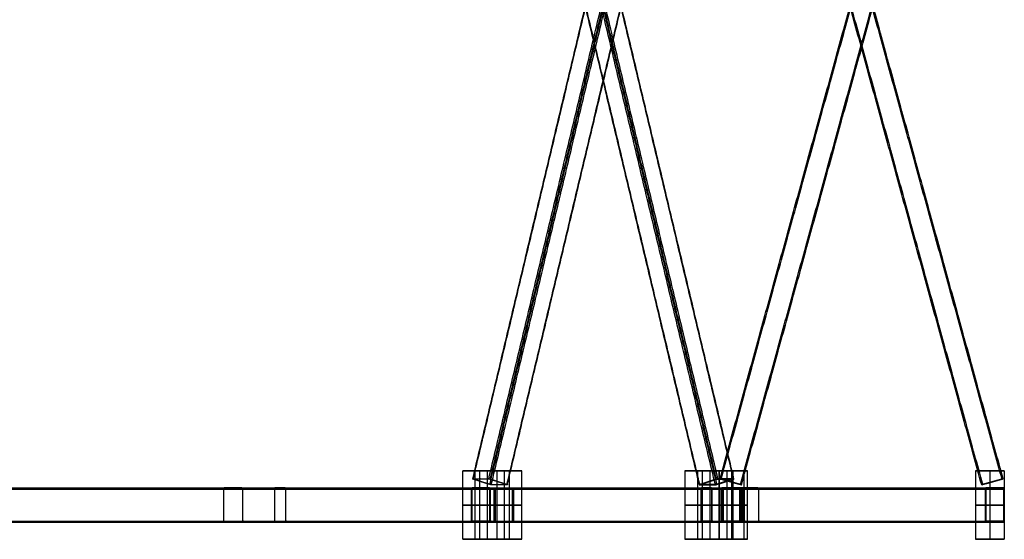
# Model space of a CAD drawing. Header units: metres. Extents: x -0.48 to 6.79, y -0.06 to 3.56.
# Tile 10 of 13: x 5.06 to 6.79, y -0.06 to 0.85. Entities that reach past the tile are written whole.
import ezdxf

# ---------------------------------------------------------------- set-up
doc = ezdxf.new("R2010")
doc.units = ezdxf.units.M
doc.layers.add('0 - Default', color=18, linetype='Continuous', true_color=0x000000)

msp = doc.modelspace()

# ---------------------------------------------------------------- linework, layer by layer
at = {"layer": '0 - Default'}
for p, q in [((5.8582, 0.06, 1.6869), (5.9182, 0.06, 1.583)), ((5.8665, 0.06, 1.6224), (5.9098, 0.06, 1.6474)), ((6.2479, 0.06, 1.9119), (6.3079, 0.06, 1.808)), ((6.2995, 0.06, 1.8724), (6.2562, 0.06, 1.8474)), ((6.2859, 0.06, 0.0572), (6.3359, 0.06, 0.0572)), ((6.3109, 0.06, 0.1172), (6.3109, 0.06, -0.0028)), ((6.7859, 0.06, 0.0572), (6.7359, 0.06, 0.0572)), ((6.7609, 0.06, 0.1172), (6.7609, 0.06, -0.0028)), ((5.8697, 0.0455, 1.6242), (5.868, 0.046, 1.6233)), ((5.8693, 0.0408, 1.6587), (5.8703, 0.0408, 1.6569)), ((5.8983, 0.0408, 1.6084), (5.8993, 0.0408, 1.6067)), ((5.9005, 0.0356, 1.6421), (5.8989, 0.0362, 1.6411)), ((6.2655, 0.0356, 1.8528), (6.2672, 0.0362, 1.8537)), ((6.2678, 0.0408, 1.8864), (6.2668, 0.0408, 1.8882)), ((6.2876, 0.046, 0.0572), (6.2895, 0.0455, 0.0572)), ((6.2968, 0.0408, 1.8362), (6.2958, 0.0408, 1.8379)), ((6.2964, 0.0455, 1.8706), (6.2981, 0.046, 1.8716)), ((6.3064, 0.0408, 0.0872), (6.3064, 0.0408, 0.0852)), ((6.3064, 0.0408, 0.0292), (6.3064, 0.0408, 0.0272)), ((6.3233, 0.0362, 0.0572), (6.3252, 0.0356, 0.0572)), ((6.7466, 0.0356, 0.0572), (6.7486, 0.0362, 0.0572)), ((6.7654, 0.0408, 0.0872), (6.7654, 0.0408, 0.0852)), ((6.7654, 0.0408, 0.0292), (6.7654, 0.0408, 0.0272)), ((6.7823, 0.0455, 0.0572), (6.7842, 0.046, 0.0572)), ((5.8681, 0.03, 1.6698), (5.8681, 0.028, 1.6698)), ((5.9083, 0.028, 1.6001), (5.9083, 0.03, 1.6001)), ((6.264, 0.028, 1.9009), (6.264, 0.03, 1.9009)), ((6.3064, 0.028, 1.8274), (6.3064, 0.03, 1.8274)), ((6.311, 0.03, 0.0974), (6.311, 0.028, 0.0974)), ((6.7694, 0.03, 0.0997), (6.7694, 0.028, 0.0997)), ((5.8512, 0, 1.66), (5.853, 0, 1.661)), ((5.8832, 0, 1.6786), (5.885, 0, 1.6796)), ((5.8914, 0, 1.5904), (5.8931, 0, 1.5914)), ((6.2542, 0, 1.8841), (6.2552, 0, 1.8858)), ((6.2728, 0, 1.9161), (6.2738, 0, 1.9178)), ((6.2869, 0, 1.8273), (6.2889, 0, 1.8273)), ((6.2915, 0, 0.0973), (6.2935, 0, 0.0974)), ((6.3285, 0, 0.0974), (6.3305, 0, 0.0975)), ((6.7525, 0, 0.0899), (6.7542, 0, 0.0909)), ((6.7846, 0, 0.1084), (6.7863, 0, 0.1094)), ((5.9235, 0, 1.6088), (5.9252, 0, 1.6098)), ((6.3239, 0, 1.8274), (6.3259, 0, 1.8274)), ((5.8681, -0.028, 1.6698), (5.8681, -0.03, 1.6698)), ((5.9083, -0.03, 1.6001), (5.9083, -0.028, 1.6001)), ((6.264, -0.03, 1.9009), (6.264, -0.028, 1.9009)), ((6.3064, -0.03, 1.8274), (6.3064, -0.028, 1.8274)), ((6.311, -0.028, 0.0974), (6.311, -0.03, 0.0974)), ((6.7694, -0.028, 0.0997), (6.7694, -0.03, 0.0997)), ((5.8582, -0.06, 1.6869), (5.9182, -0.06, 1.583)), ((5.8665, -0.06, 1.6224), (5.9098, -0.06, 1.6474)), ((6.2479, -0.06, 1.9119), (6.3079, -0.06, 1.808)), ((6.2995, -0.06, 1.8724), (6.2562, -0.06, 1.8474)), ((6.2859, -0.06, 0.0572), (6.3359, -0.06, 0.0572)), ((6.3109, -0.06, 0.1172), (6.3109, -0.06, -0.0028)), ((6.7859, -0.06, 0.0572), (6.7359, -0.06, 0.0572)), ((6.7609, -0.06, 0.1172), (6.7609, -0.06, -0.0028))]:
    msp.add_line(p, q, dxfattribs=at)
for points in [[(5.854, 0.046, 1.6475), (6.0527, 0.88, 1.7623), (6.2515, 1.714, 1.877)], [(5.8547, 0.0455, 1.6502), (6.0534, 0.8794, 1.765), (6.2522, 1.7134, 1.8797)], [(5.882, 0.046, 1.599), (6.0807, 0.88, 1.7138), (6.2795, 1.714, 1.8285)], [(6.2814, 0.0455, 1.8966), (6.0826, 0.8794, 1.7818), (5.8839, 1.7134, 1.6671)], [(5.8847, 0.0455, 1.5983), (6.0834, 0.8794, 1.713), (6.2822, 1.7134, 1.8278)], [(6.2841, 0.046, 1.8958), (6.0853, 0.88, 1.7811), (5.8865, 1.714, 1.6663)], [(6.3114, 0.0455, 1.8446), (6.1126, 0.8794, 1.7299), (5.9139, 1.7134, 1.6151)], [(6.3121, 0.046, 1.8473), (6.1133, 0.88, 1.7326), (5.9145, 1.714, 1.6178)], [(6.2876, 0.046, 0.0852), (6.5171, 0.88, 0.0852), (6.7466, 1.714, 0.0852)], [(6.2876, 0.046, 0.0292), (6.5171, 0.88, 0.0292), (6.7466, 1.714, 0.0292)], [(6.2895, 0.0455, 0.0872), (6.519, 0.8794, 0.0872), (6.7486, 1.7134, 0.0872)], [(6.2895, 0.0455, 0.0272), (6.519, 0.8794, 0.0272), (6.7486, 1.7134, 0.0272)], [(6.7823, 0.0455, 0.0872), (6.5528, 0.8794, 0.0872), (6.3233, 1.7134, 0.0872)], [(6.7823, 0.0455, 0.0272), (6.5528, 0.8794, 0.0272), (6.3233, 1.7134, 0.0272)], [(6.7842, 0.046, 0.0292), (6.5547, 0.88, 0.0292), (6.3252, 1.714, 0.0292)], [(6.7842, 0.046, 0.0852), (6.5547, 0.88, 0.0852), (6.3252, 1.714, 0.0852)], [(6.2515, 0.0356, 1.877), (6.0527, 0.8696, 1.7623), (5.854, 1.7036, 1.6475)], [(6.2522, 0.0362, 1.8797), (6.0534, 0.8702, 1.765), (5.8547, 1.7042, 1.6502)], [(6.2795, 0.0356, 1.8285), (6.0807, 0.8696, 1.7138), (5.882, 1.7036, 1.599)], [(5.8839, 0.0362, 1.6671), (6.0826, 0.8702, 1.7818), (6.2814, 1.7042, 1.8966)], [(6.2822, 0.0362, 1.8278), (6.0834, 0.8702, 1.713), (5.8847, 1.7042, 1.5983)], [(5.8865, 0.0356, 1.6663), (6.0853, 0.8696, 1.7811), (6.2841, 1.7036, 1.8958)], [(5.9139, 0.0362, 1.6151), (6.1126, 0.8702, 1.7299), (6.3114, 1.7042, 1.8446)], [(5.9145, 0.0356, 1.6178), (6.1133, 0.8696, 1.7326), (6.3121, 1.7036, 1.8473)], [(6.7466, 0.0356, 0.0852), (6.5171, 0.8696, 0.0852), (6.2876, 1.7036, 0.0852)], [(6.7466, 0.0356, 0.0292), (6.5171, 0.8696, 0.0292), (6.2876, 1.7036, 0.0292)], [(6.7486, 0.0362, 0.0872), (6.519, 0.8702, 0.0872), (6.2895, 1.7042, 0.0872)], [(6.7486, 0.0362, 0.0272), (6.519, 0.8702, 0.0272), (6.2895, 1.7042, 0.0272)], [(6.3233, 0.0362, 0.0872), (6.5528, 0.8702, 0.0872), (6.7823, 1.7042, 0.0872)], [(6.3233, 0.0362, 0.0272), (6.5528, 0.8702, 0.0272), (6.7823, 1.7042, 0.0272)], [(6.3252, 0.0356, 0.0292), (6.5547, 0.8696, 0.0292), (6.7842, 1.7036, 0.0292)], [(6.3252, 0.0356, 0.0852), (6.5547, 0.8696, 0.0852), (6.7842, 1.7036, 0.0852)], [(5.8365, 0.06, 1.6744), (5.8582, 0.06, 1.6869), (5.8798, 0.06, 1.6994)], [(5.8365, -0.06, 1.6744), (5.8365, 0, 1.6744), (5.8365, 0.06, 1.6744)], [(5.8965, 0.06, 1.5705), (5.8665, 0.06, 1.6224), (5.8365, 0.06, 1.6744)], [(5.8582, -0.06, 1.6869), (5.8582, 0, 1.6869), (5.8582, 0.06, 1.6869)], [(5.8665, -0.06, 1.6224), (5.8665, 0, 1.6224), (5.8665, 0.06, 1.6224)], [(5.8798, -0.06, 1.6994), (5.8798, 0, 1.6994), (5.8798, 0.06, 1.6994)], [(5.8798, 0.06, 1.6994), (5.9098, 0.06, 1.6474), (5.9398, 0.06, 1.5955)], [(5.8965, -0.06, 1.5705), (5.8965, 0, 1.5705), (5.8965, 0.06, 1.5705)], [(5.9398, 0.06, 1.5955), (5.9182, 0.06, 1.583), (5.8965, 0.06, 1.5705)], [(5.9098, -0.06, 1.6474), (5.9098, 0, 1.6474), (5.9098, 0.06, 1.6474)], [(5.9182, -0.06, 1.583), (5.9182, 0, 1.583), (5.9182, 0.06, 1.583)], [(5.9398, -0.06, 1.5955), (5.9398, 0, 1.5955), (5.9398, 0.06, 1.5955)], [(6.2695, 0.06, 1.9244), (6.2479, 0.06, 1.9119), (6.2262, 0.06, 1.8994)], [(6.2262, 0.06, 1.8994), (6.2262, 0, 1.8994), (6.2262, -0.06, 1.8994)], [(6.2262, 0.06, 1.8994), (6.2562, 0.06, 1.8474), (6.2862, 0.06, 1.7955)], [(6.2479, 0.06, 1.9119), (6.2479, 0, 1.9119), (6.2479, -0.06, 1.9119)], [(6.2562, 0.06, 1.8474), (6.2562, 0, 1.8474), (6.2562, -0.06, 1.8474)], [(6.2695, 0.06, 1.9244), (6.2695, 0, 1.9244), (6.2695, -0.06, 1.9244)], [(6.3295, 0.06, 1.8205), (6.2995, 0.06, 1.8724), (6.2695, 0.06, 1.9244)], [(6.2859, 0.06, 0.1172), (6.3109, 0.06, 0.1172), (6.3359, 0.06, 0.1172)], [(6.2859, -0.06, 0.1172), (6.2859, 0, 0.1172), (6.2859, 0.06, 0.1172)], [(6.2859, -0.06, -0.0028), (6.2859, 0, -0.0028), (6.2859, 0.06, -0.0028)], [(6.3359, 0.06, -0.0028), (6.3109, 0.06, -0.0028), (6.2859, 0.06, -0.0028)], [(6.2859, 0.06, -0.0028), (6.2859, 0.06, 0.0572), (6.2859, 0.06, 0.1172)], [(6.2859, -0.06, 0.0572), (6.2859, 0, 0.0572), (6.2859, 0.06, 0.0572)], [(6.2862, 0.06, 1.7955), (6.2862, 0, 1.7955), (6.2862, -0.06, 1.7955)], [(6.2862, 0.06, 1.7955), (6.3079, 0.06, 1.808), (6.3295, 0.06, 1.8205)], [(6.2995, 0.06, 1.8724), (6.2995, 0, 1.8724), (6.2995, -0.06, 1.8724)], [(6.3079, 0.06, 1.808), (6.3079, 0, 1.808), (6.3079, -0.06, 1.808)], [(6.3109, -0.06, 0.1172), (6.3109, 0, 0.1172), (6.3109, 0.06, 0.1172)], [(6.3109, -0.06, -0.0028), (6.3109, 0, -0.0028), (6.3109, 0.06, -0.0028)], [(6.3295, 0.06, 1.8205), (6.3295, 0, 1.8205), (6.3295, -0.06, 1.8205)], [(6.3359, -0.06, 0.1172), (6.3359, 0, 0.1172), (6.3359, 0.06, 0.1172)], [(6.3359, -0.06, -0.0028), (6.3359, 0, -0.0028), (6.3359, 0.06, -0.0028)], [(6.3359, 0.06, 0.1172), (6.3359, 0.06, 0.0572), (6.3359, 0.06, -0.0028)], [(6.3359, -0.06, 0.0572), (6.3359, 0, 0.0572), (6.3359, 0.06, 0.0572)], [(6.7859, 0.06, 0.1172), (6.7609, 0.06, 0.1172), (6.7359, 0.06, 0.1172)], [(6.7359, 0.06, 0.1172), (6.7359, 0, 0.1172), (6.7359, -0.06, 0.1172)], [(6.7359, 0.06, 0.1172), (6.7359, 0.06, 0.0572), (6.7359, 0.06, -0.0028)], [(6.7359, 0.06, -0.0028), (6.7359, 0, -0.0028), (6.7359, -0.06, -0.0028)], [(6.7359, 0.06, -0.0028), (6.7609, 0.06, -0.0028), (6.7859, 0.06, -0.0028)], [(6.7359, 0.06, 0.0572), (6.7359, 0, 0.0572), (6.7359, -0.06, 0.0572)], [(6.7609, 0.06, 0.1172), (6.7609, 0, 0.1172), (6.7609, -0.06, 0.1172)], [(6.7609, 0.06, -0.0028), (6.7609, 0, -0.0028), (6.7609, -0.06, -0.0028)], [(6.7859, 0.06, 0.1172), (6.7859, 0, 0.1172), (6.7859, -0.06, 0.1172)], [(6.7859, 0.06, -0.0028), (6.7859, 0, -0.0028), (6.7859, -0.06, -0.0028)], [(6.7859, 0.06, -0.0028), (6.7859, 0.06, 0.0572), (6.7859, 0.06, 0.1172)], [(6.7859, 0.06, 0.0572), (6.7859, 0, 0.0572), (6.7859, -0.06, 0.0572)], [(5.8837, 0.0455, 1.6), (5.8697, 0.0455, 1.6242), (5.8557, 0.0455, 1.6485)], [(5.8557, 0.0455, 1.6485), (5.8703, 0.0408, 1.6569), (5.8849, 0.0362, 1.6654)], [(5.9129, 0.0362, 1.6169), (5.8983, 0.0408, 1.6084), (5.8837, 0.0455, 1.6)], [(5.8849, 0.0362, 1.6654), (5.8989, 0.0362, 1.6411), (5.9129, 0.0362, 1.6169)], [(6.2532, 0.0362, 1.878), (6.2678, 0.0408, 1.8864), (6.2824, 0.0455, 1.8949)], [(6.2812, 0.0362, 1.8295), (6.2672, 0.0362, 1.8537), (6.2532, 0.0362, 1.878)], [(6.3104, 0.0455, 1.8464), (6.2958, 0.0408, 1.8379), (6.2812, 0.0362, 1.8295)], [(6.2824, 0.0455, 1.8949), (6.2964, 0.0455, 1.8706), (6.3104, 0.0455, 1.8464)], [(6.3233, 0.0362, 0.0292), (6.3064, 0.0408, 0.0292), (6.2895, 0.0455, 0.0292)], [(6.2895, 0.0455, 0.0852), (6.3064, 0.0408, 0.0852), (6.3233, 0.0362, 0.0852)], [(6.2895, 0.0455, 0.0292), (6.2895, 0.0455, 0.0572), (6.2895, 0.0455, 0.0852)], [(6.3233, 0.0362, 0.0852), (6.3233, 0.0362, 0.0572), (6.3233, 0.0362, 0.0292)], [(6.7823, 0.0455, 0.0292), (6.7654, 0.0408, 0.0292), (6.7486, 0.0362, 0.0292)], [(6.7486, 0.0362, 0.0852), (6.7654, 0.0408, 0.0852), (6.7823, 0.0455, 0.0852)], [(6.7486, 0.0362, 0.0292), (6.7486, 0.0362, 0.0572), (6.7486, 0.0362, 0.0852)], [(6.7823, 0.0455, 0.0852), (6.7823, 0.0455, 0.0572), (6.7823, 0.0455, 0.0292)], [(4.7582, 0.028, 2.753), (5.5062, 0.028, 2.3185), (6.2542, 0.028, 1.8841)], [(4.7592, 0.03, 2.7547), (5.5072, 0.03, 2.3203), (6.2552, 0.03, 1.8858)], [(4.7768, 0.03, 2.785), (5.5248, 0.03, 2.3505), (6.2728, 0.03, 1.9161)], [(4.7778, 0.028, 2.7867), (5.5258, 0.028, 2.3523), (6.2738, 0.028, 1.9178)], [(4.9823, 0.028, 3.1559), (5.4168, 0.028, 2.408), (5.8512, 0.028, 1.66)], [(4.9841, 0.03, 3.1569), (5.4185, 0.03, 2.409), (5.853, 0.03, 1.661)], [(5.0143, 0.03, 3.1745), (5.4488, 0.03, 2.4265), (5.8832, 0.03, 1.6786)], [(5.0161, 0.028, 3.1755), (5.4505, 0.028, 2.4275), (5.885, 0.028, 1.6796)], [(5.853, -0.028, 1.661), (5.853, 0, 1.661), (5.853, 0.028, 1.661)], [(5.853, 0.028, 1.661), (5.8681, 0.028, 1.6698), (5.8832, 0.028, 1.6786)], [(5.8832, 0.028, 1.6786), (5.8832, 0, 1.6786), (5.8832, -0.028, 1.6786)], [(5.8914, 0.028, 1.5904), (6.3219, 0.028, 0.8402), (6.7525, 0.028, 0.0899)], [(5.8931, 0.03, 1.5914), (6.3237, 0.03, 0.8412), (6.7542, 0.03, 0.0909)], [(5.9235, 0.028, 1.6088), (5.9083, 0.028, 1.6001), (5.8931, 0.028, 1.5914)], [(5.8931, 0.028, 1.5914), (5.8931, 0, 1.5914), (5.8931, -0.028, 1.5914)], [(5.9235, 0.03, 1.6088), (6.354, 0.03, 0.8586), (6.7846, 0.03, 0.1084)], [(5.9235, -0.028, 1.6088), (5.9235, 0, 1.6088), (5.9235, 0.028, 1.6088)], [(5.9252, 0.028, 1.6098), (6.3558, 0.028, 0.8596), (6.7863, 0.028, 0.1094)], [(6.2552, -0.028, 1.8858), (6.2552, 0, 1.8858), (6.2552, 0.028, 1.8858)], [(6.2552, 0.028, 1.8858), (6.264, 0.028, 1.9009), (6.2728, 0.028, 1.9161)], [(6.2728, 0.028, 1.9161), (6.2728, 0, 1.9161), (6.2728, -0.028, 1.9161)], [(6.2869, 0.028, 1.8273), (6.2892, 0.028, 0.9623), (6.2915, 0.028, 0.0973)], [(6.2889, 0.03, 1.8273), (6.2912, 0.03, 0.9624), (6.2935, 0.03, 0.0974)], [(6.3239, 0.028, 1.8274), (6.3064, 0.028, 1.8274), (6.2889, 0.028, 1.8273)], [(6.2889, 0.028, 1.8273), (6.2889, 0, 1.8273), (6.2889, -0.028, 1.8273)], [(6.2935, -0.028, 0.0974), (6.2935, 0, 0.0974), (6.2935, 0.028, 0.0974)], [(6.2935, 0.028, 0.0974), (6.311, 0.028, 0.0974), (6.3285, 0.028, 0.0974)], [(6.3239, 0.03, 1.8274), (6.3262, 0.03, 0.9624), (6.3285, 0.03, 0.0974)], [(6.3239, -0.028, 1.8274), (6.3239, 0, 1.8274), (6.3239, 0.028, 1.8274)], [(6.3259, 0.028, 1.8274), (6.3282, 0.028, 0.9624), (6.3305, 0.028, 0.0975)], [(6.3285, 0.028, 0.0974), (6.3285, 0, 0.0974), (6.3285, -0.028, 0.0974)], [(6.7542, -0.028, 0.0909), (6.7542, 0, 0.0909), (6.7542, 0.028, 0.0909)], [(6.7542, 0.028, 0.0909), (6.7694, 0.028, 0.0997), (6.7846, 0.028, 0.1084)], [(6.7846, 0.028, 0.1084), (6.7846, 0, 0.1084), (6.7846, -0.028, 0.1084)], [(6.2695, 0, 1.9244), (6.2479, 0, 1.9119), (6.2262, 0, 1.8994)], [(6.2262, 0, 1.8994), (6.2562, 0, 1.8474), (6.2862, 0, 1.7955)], [(6.3295, 0, 1.8205), (6.2995, 0, 1.8724), (6.2695, 0, 1.9244)], [(6.2862, 0, 1.7955), (6.3079, 0, 1.808), (6.3295, 0, 1.8205)], [(6.7859, 0, 0.1172), (6.7609, 0, 0.1172), (6.7359, 0, 0.1172)], [(6.7359, 0, 0.1172), (6.7359, 0, 0.0572), (6.7359, 0, -0.0028)], [(6.7359, 0, -0.0028), (6.7609, 0, -0.0028), (6.7859, 0, -0.0028)], [(6.7859, 0, -0.0028), (6.7859, 0, 0.0572), (6.7859, 0, 0.1172)], [(5.8365, 0, 1.6744), (5.8582, 0, 1.6869), (5.8798, 0, 1.6994)], [(5.8965, 0, 1.5705), (5.8665, 0, 1.6224), (5.8365, 0, 1.6744)], [(5.8798, 0, 1.6994), (5.9098, 0, 1.6474), (5.9398, 0, 1.5955)], [(5.9398, 0, 1.5955), (5.9182, 0, 1.583), (5.8965, 0, 1.5705)], [(6.2859, 0, 0.1172), (6.3109, 0, 0.1172), (6.3359, 0, 0.1172)], [(6.3359, 0, -0.0028), (6.3109, 0, -0.0028), (6.2859, 0, -0.0028)], [(6.2859, 0, -0.0028), (6.2859, 0, 0.0572), (6.2859, 0, 0.1172)], [(6.3359, 0, 0.1172), (6.3359, 0, 0.0572), (6.3359, 0, -0.0028)], [(4.7582, -0.028, 2.753), (5.5062, -0.028, 2.3185), (6.2542, -0.028, 1.8841)], [(4.7592, -0.03, 2.7547), (5.5072, -0.03, 2.3203), (6.2552, -0.03, 1.8858)], [(4.7768, -0.03, 2.785), (5.5248, -0.03, 2.3505), (6.2728, -0.03, 1.9161)], [(4.7778, -0.028, 2.7867), (5.5258, -0.028, 2.3523), (6.2738, -0.028, 1.9178)], [(4.9823, -0.028, 3.1559), (5.4168, -0.028, 2.408), (5.8512, -0.028, 1.66)], [(4.9841, -0.03, 3.1569), (5.4185, -0.03, 2.409), (5.853, -0.03, 1.661)], [(5.0143, -0.03, 3.1745), (5.4488, -0.03, 2.4265), (5.8832, -0.03, 1.6786)], [(5.0161, -0.028, 3.1755), (5.4505, -0.028, 2.4275), (5.885, -0.028, 1.6796)], [(5.8832, -0.028, 1.6786), (5.8681, -0.028, 1.6698), (5.853, -0.028, 1.661)], [(5.8914, -0.028, 1.5904), (6.3219, -0.028, 0.8402), (6.7525, -0.028, 0.0899)], [(5.8931, -0.028, 1.5914), (5.9083, -0.028, 1.6001), (5.9235, -0.028, 1.6088)], [(5.8931, -0.03, 1.5914), (6.3237, -0.03, 0.8412), (6.7542, -0.03, 0.0909)], [(5.9235, -0.03, 1.6088), (6.354, -0.03, 0.8586), (6.7846, -0.03, 0.1084)], [(5.9252, -0.028, 1.6098), (6.3558, -0.028, 0.8596), (6.7863, -0.028, 0.1094)], [(6.2728, -0.028, 1.9161), (6.264, -0.028, 1.9009), (6.2552, -0.028, 1.8858)], [(6.2869, -0.028, 1.8273), (6.2892, -0.028, 0.9623), (6.2915, -0.028, 0.0973)], [(6.2889, -0.028, 1.8273), (6.3064, -0.028, 1.8274), (6.3239, -0.028, 1.8274)], [(6.2889, -0.03, 1.8273), (6.2912, -0.03, 0.9624), (6.2935, -0.03, 0.0974)], [(6.3285, -0.028, 0.0974), (6.311, -0.028, 0.0974), (6.2935, -0.028, 0.0974)], [(6.3239, -0.03, 1.8274), (6.3262, -0.03, 0.9624), (6.3285, -0.03, 0.0974)], [(6.3259, -0.028, 1.8274), (6.3282, -0.028, 0.9624), (6.3305, -0.028, 0.0975)], [(6.7846, -0.028, 0.1084), (6.7694, -0.028, 0.0997), (6.7542, -0.028, 0.0909)], [(5.8365, -0.06, 1.6744), (5.8582, -0.06, 1.6869), (5.8798, -0.06, 1.6994)], [(5.8965, -0.06, 1.5705), (5.8665, -0.06, 1.6224), (5.8365, -0.06, 1.6744)], [(5.8798, -0.06, 1.6994), (5.9098, -0.06, 1.6474), (5.9398, -0.06, 1.5955)], [(5.9398, -0.06, 1.5955), (5.9182, -0.06, 1.583), (5.8965, -0.06, 1.5705)], [(6.2695, -0.06, 1.9244), (6.2479, -0.06, 1.9119), (6.2262, -0.06, 1.8994)], [(6.2262, -0.06, 1.8994), (6.2562, -0.06, 1.8474), (6.2862, -0.06, 1.7955)], [(6.3295, -0.06, 1.8205), (6.2995, -0.06, 1.8724), (6.2695, -0.06, 1.9244)], [(6.2859, -0.06, 0.1172), (6.3109, -0.06, 0.1172), (6.3359, -0.06, 0.1172)], [(6.3359, -0.06, -0.0028), (6.3109, -0.06, -0.0028), (6.2859, -0.06, -0.0028)], [(6.2859, -0.06, -0.0028), (6.2859, -0.06, 0.0572), (6.2859, -0.06, 0.1172)], [(6.2862, -0.06, 1.7955), (6.3079, -0.06, 1.808), (6.3295, -0.06, 1.8205)], [(6.3359, -0.06, 0.1172), (6.3359, -0.06, 0.0572), (6.3359, -0.06, -0.0028)], [(6.7859, -0.06, 0.1172), (6.7609, -0.06, 0.1172), (6.7359, -0.06, 0.1172)], [(6.7359, -0.06, 0.1172), (6.7359, -0.06, 0.0572), (6.7359, -0.06, -0.0028)], [(6.7359, -0.06, -0.0028), (6.7609, -0.06, -0.0028), (6.7859, -0.06, -0.0028)], [(6.7859, -0.06, -0.0028), (6.7859, -0.06, 0.0572), (6.7859, -0.06, 0.1172)]]:
    msp.add_open_spline(points, degree=2, dxfattribs=at)
at = {"layer": '0 - Default', "extrusion": (0.229783, 0.964158, 0.132665)}
msp.add_rational_spline([(5.9145, 0.0356, 1.6178), (5.9155, 0.0356, 1.6161), (5.9139, 0.0362, 1.6151), (5.8993, 0.0408, 1.6067), (5.8847, 0.0455, 1.5983), (5.883, 0.046, 1.5973), (5.882, 0.046, 1.599), (5.868, 0.046, 1.6233), (5.854, 0.046, 1.6475), (5.853, 0.046, 1.6493), (5.8547, 0.0455, 1.6502), (5.8693, 0.0408, 1.6587), (5.8839, 0.0362, 1.6671), (5.8855, 0.0356, 1.6681), (5.8865, 0.0356, 1.6663), (5.9005, 0.0356, 1.6421), (5.9145, 0.0356, 1.6178)], [1, 0.707106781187, 1, 1, 1, 0.707106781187, 1, 1, 1, 0.707106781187, 1, 1, 1, 0.707106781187, 1, 1, 1], degree=2, knots=[-0.1945664, -0.1945664, -0.1945664, -0.1914248, -0.1914248, -0.1564248, -0.1564248, -0.1532832, -0.1532832, -0.0972832, -0.0972832, -0.0941416, -0.0941416, -0.0591416, -0.0591416, -0.056, -0.056, 0, 0, 0], dxfattribs=at)
at = {"layer": '0 - Default', "extrusion": (-0.229783, 0.964158, -0.132665)}
msp.add_rational_spline([(6.3121, 0.046, 1.8473), (6.3131, 0.046, 1.8456), (6.3114, 0.0455, 1.8446), (6.2968, 0.0408, 1.8362), (6.2822, 0.0362, 1.8278), (6.2805, 0.0356, 1.8268), (6.2795, 0.0356, 1.8285), (6.2655, 0.0356, 1.8528), (6.2515, 0.0356, 1.877), (6.2505, 0.0356, 1.8788), (6.2522, 0.0362, 1.8797), (6.2668, 0.0408, 1.8882), (6.2814, 0.0455, 1.8966), (6.2831, 0.046, 1.8976), (6.2841, 0.046, 1.8958), (6.2981, 0.046, 1.8716), (6.3121, 0.046, 1.8473)], [1, 0.707106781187, 1, 1, 1, 0.707106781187, 1, 1, 1, 0.707106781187, 1, 1, 1, 0.707106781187, 1, 1, 1], degree=2, knots=[-0.1945664, -0.1945664, -0.1945664, -0.1914248, -0.1914248, -0.1564248, -0.1564248, -0.1532832, -0.1532832, -0.0972832, -0.0972832, -0.0941416, -0.0941416, -0.0591416, -0.0591416, -0.056, -0.056, 0, 0, 0], dxfattribs=at)
at = {"layer": '0 - Default', "extrusion": (0.26533, 0.964158, -5.07614e-08)}
msp.add_rational_spline([(6.3252, 0.0356, 0.0292), (6.3252, 0.0356, 0.0272), (6.3233, 0.0362, 0.0272), (6.3064, 0.0408, 0.0272), (6.2895, 0.0455, 0.0272), (6.2876, 0.046, 0.0272), (6.2876, 0.046, 0.0292), (6.2876, 0.046, 0.0572), (6.2876, 0.046, 0.0852), (6.2876, 0.046, 0.0872), (6.2895, 0.0455, 0.0872), (6.3064, 0.0408, 0.0872), (6.3233, 0.0362, 0.0872), (6.3252, 0.0356, 0.0872), (6.3252, 0.0356, 0.0852), (6.3252, 0.0356, 0.0572), (6.3252, 0.0356, 0.0292)], [1, 0.707106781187, 1, 1, 1, 0.707106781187, 1, 1, 1, 0.707106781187, 1, 1, 1, 0.707106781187, 1, 1, 1], degree=2, knots=[-0.1945664, -0.1945664, -0.1945664, -0.1914248, -0.1914248, -0.1564248, -0.1564248, -0.1532832, -0.1532832, -0.0972832, -0.0972832, -0.0941416, -0.0941416, -0.0591416, -0.0591416, -0.056, -0.056, 0, 0, 0], dxfattribs=at)
at = {"layer": '0 - Default', "extrusion": (-0.26533, 0.964158, 5.07614e-08)}
msp.add_rational_spline([(6.7842, 0.046, 0.0292), (6.7842, 0.046, 0.0272), (6.7823, 0.0455, 0.0272), (6.7654, 0.0408, 0.0272), (6.7486, 0.0362, 0.0272), (6.7466, 0.0356, 0.0272), (6.7466, 0.0356, 0.0292), (6.7466, 0.0356, 0.0572), (6.7466, 0.0356, 0.0852), (6.7466, 0.0356, 0.0872), (6.7486, 0.0362, 0.0872), (6.7654, 0.0408, 0.0872), (6.7823, 0.0455, 0.0872), (6.7842, 0.046, 0.0872), (6.7842, 0.046, 0.0852), (6.7842, 0.046, 0.0572), (6.7842, 0.046, 0.0292)], [1, 0.707106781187, 1, 1, 1, 0.707106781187, 1, 1, 1, 0.707106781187, 1, 1, 1, 0.707106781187, 1, 1, 1], degree=2, knots=[-0.1945664, -0.1945664, -0.1945664, -0.1914248, -0.1914248, -0.1564248, -0.1564248, -0.1532832, -0.1532832, -0.0972832, -0.0972832, -0.0941416, -0.0941416, -0.0591416, -0.0591416, -0.056, -0.056, 0, 0, 0], dxfattribs=at)
at = {"layer": '0 - Default', "extrusion": (0.502266, -3.4113e-15, -0.864713)}
msp.add_rational_spline([(5.4168, -0.028, 2.408), (5.4168, 0, 2.408), (5.4168, 0.028, 2.408), (5.4168, 0.03, 2.408), (5.4185, 0.03, 2.409), (5.4336, 0.03, 2.4177), (5.4488, 0.03, 2.4265), (5.4505, 0.03, 2.4275), (5.4505, 0.028, 2.4275), (5.4505, 0, 2.4275), (5.4505, -0.028, 2.4275), (5.4505, -0.03, 2.4275), (5.4488, -0.03, 2.4265), (5.4336, -0.03, 2.4177), (5.4185, -0.03, 2.409), (5.4168, -0.03, 2.408), (5.4168, -0.028, 2.408)], [1, 1, 1, 0.707106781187, 1, 1, 1, 0.707106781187, 1, 1, 1, 0.707106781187, 1, 1, 1, 0.707106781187, 1], degree=2, knots=[0, 0, 0, 0.056, 0.056, 0.0591416, 0.0591416, 0.0941416, 0.0941416, 0.0972832, 0.0972832, 0.1532832, 0.1532832, 0.1564248, 0.1564248, 0.1914248, 0.1914248, 0.1945664, 0.1945664, 0.1945664], dxfattribs=at)
at = {"layer": '0 - Default', "extrusion": (0.864713, -3.33601e-15, -0.502266)}
for points in [[(5.5062, -0.028, 2.3185), (5.5062, 0, 2.3185), (5.5062, 0.028, 2.3185), (5.5062, 0.03, 2.3185), (5.5072, 0.03, 2.3203), (5.516, 0.03, 2.3354), (5.5248, 0.03, 2.3505), (5.5258, 0.03, 2.3523), (5.5258, 0.028, 2.3523), (5.5258, 0, 2.3523), (5.5258, -0.028, 2.3523), (5.5258, -0.03, 2.3523), (5.5248, -0.03, 2.3505), (5.516, -0.03, 2.3354), (5.5072, -0.03, 2.3203), (5.5062, -0.03, 2.3185), (5.5062, -0.028, 2.3185)], [(6.2542, -0.028, 1.8841), (6.2542, 0, 1.8841), (6.2542, 0.028, 1.8841), (6.2542, 0.03, 1.8841), (6.2552, 0.03, 1.8858), (6.264, 0.03, 1.9009), (6.2728, 0.03, 1.9161), (6.2738, 0.03, 1.9178), (6.2738, 0.028, 1.9178), (6.2738, 0, 1.9178), (6.2738, -0.028, 1.9178), (6.2738, -0.03, 1.9178), (6.2728, -0.03, 1.9161), (6.264, -0.03, 1.9009), (6.2552, -0.03, 1.8858), (6.2542, -0.03, 1.8841), (6.2542, -0.028, 1.8841)]]:
    msp.add_rational_spline(points, [1, 1, 1, 0.707106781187, 1, 1, 1, 0.707106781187, 1, 1, 1, 0.707106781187, 1, 1, 1, 0.707106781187, 1], degree=2, knots=[0, 0, 0, 0.056, 0.056, 0.0591416, 0.0591416, 0.0941416, 0.0941416, 0.0972832, 0.0972832, 0.1532832, 0.1532832, 0.1564248, 0.1564248, 0.1914248, 0.1914248, 0.1945664, 0.1945664, 0.1945664], dxfattribs=at)
at = {"layer": '0 - Default', "extrusion": (0.502266, -3.19411e-15, -0.864713)}
msp.add_rational_spline([(5.8512, -0.028, 1.66), (5.8512, 0, 1.66), (5.8512, 0.028, 1.66), (5.8512, 0.03, 1.66), (5.853, 0.03, 1.661), (5.8681, 0.03, 1.6698), (5.8832, 0.03, 1.6786), (5.885, 0.03, 1.6796), (5.885, 0.028, 1.6796), (5.885, 0, 1.6796), (5.885, -0.028, 1.6796), (5.885, -0.03, 1.6796), (5.8832, -0.03, 1.6786), (5.8681, -0.03, 1.6698), (5.853, -0.03, 1.661), (5.8512, -0.03, 1.66), (5.8512, -0.028, 1.66)], [1, 1, 1, 0.707106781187, 1, 1, 1, 0.707106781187, 1, 1, 1, 0.707106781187, 1, 1, 1, 0.707106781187, 1], degree=2, knots=[0, 0, 0, 0.056, 0.056, 0.0591416, 0.0591416, 0.0941416, 0.0941416, 0.0972832, 0.0972832, 0.1532832, 0.1532832, 0.1564248, 0.1564248, 0.1914248, 0.1914248, 0.1945664, 0.1945664, 0.1945664], dxfattribs=at)
at = {"layer": '0 - Default', "extrusion": (0.497731, 9.35356e-16, -0.867332)}
msp.add_rational_spline([(5.8914, -0.028, 1.5904), (5.8914, -0.03, 1.5904), (5.8931, -0.03, 1.5914), (5.9083, -0.03, 1.6001), (5.9235, -0.03, 1.6088), (5.9252, -0.03, 1.6098), (5.9252, -0.028, 1.6098), (5.9252, 0, 1.6098), (5.9252, 0.028, 1.6098), (5.9252, 0.03, 1.6098), (5.9235, 0.03, 1.6088), (5.9083, 0.03, 1.6001), (5.8931, 0.03, 1.5914), (5.8914, 0.03, 1.5904), (5.8914, 0.028, 1.5904), (5.8914, 0, 1.5904), (5.8914, -0.028, 1.5904)], [1, 0.707106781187, 1, 1, 1, 0.707106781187, 1, 1, 1, 0.707106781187, 1, 1, 1, 0.707106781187, 1, 1, 1], degree=2, knots=[-0.1945664, -0.1945664, -0.1945664, -0.1914248, -0.1914248, -0.1564248, -0.1564248, -0.1532832, -0.1532832, -0.0972832, -0.0972832, -0.0941416, -0.0941416, -0.0591416, -0.0591416, -0.056, -0.056, 0, 0, 0], dxfattribs=at)
at = {"layer": '0 - Default', "extrusion": (0.002618, -5.14496e-15, -0.999997)}
for points, weights, knots in [([(6.2869, -0.028, 1.8273), (6.2869, -0.03, 1.8273), (6.2889, -0.03, 1.8273), (6.3064, -0.03, 1.8274), (6.3239, -0.03, 1.8274), (6.3259, -0.03, 1.8274), (6.3259, -0.028, 1.8274), (6.3259, 0, 1.8274), (6.3259, 0.028, 1.8274), (6.3259, 0.03, 1.8274), (6.3239, 0.03, 1.8274), (6.3064, 0.03, 1.8274), (6.2889, 0.03, 1.8273), (6.2869, 0.03, 1.8273), (6.2869, 0.028, 1.8273), (6.2869, 0, 1.8273), (6.2869, -0.028, 1.8273)], [1, 0.707106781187, 1, 1, 1, 0.707106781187, 1, 1, 1, 0.707106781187, 1, 1, 1, 0.707106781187, 1, 1, 1], [-0.1945664, -0.1945664, -0.1945664, -0.1914248, -0.1914248, -0.1564248, -0.1564248, -0.1532832, -0.1532832, -0.0972832, -0.0972832, -0.0941416, -0.0941416, -0.0591416, -0.0591416, -0.056, -0.056, 0, 0, 0]), ([(6.2892, -0.028, 0.9623), (6.2892, 0, 0.9623), (6.2892, 0.028, 0.9623), (6.2892, 0.03, 0.9623), (6.2912, 0.03, 0.9624), (6.3087, 0.03, 0.9624), (6.3262, 0.03, 0.9624), (6.3282, 0.03, 0.9624), (6.3282, 0.028, 0.9624), (6.3282, 0, 0.9624), (6.3282, -0.028, 0.9624), (6.3282, -0.03, 0.9624), (6.3262, -0.03, 0.9624), (6.3087, -0.03, 0.9624), (6.2912, -0.03, 0.9624), (6.2892, -0.03, 0.9623), (6.2892, -0.028, 0.9623)], [1, 1, 1, 0.707106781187, 1, 1, 1, 0.707106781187, 1, 1, 1, 0.707106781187, 1, 1, 1, 0.707106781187, 1], [0, 0, 0, 0.056, 0.056, 0.0591416, 0.0591416, 0.0941416, 0.0941416, 0.0972832, 0.0972832, 0.1532832, 0.1532832, 0.1564248, 0.1564248, 0.1914248, 0.1914248, 0.1945664, 0.1945664, 0.1945664]), ([(6.2915, -0.028, 0.0973), (6.2915, 0, 0.0973), (6.2915, 0.028, 0.0973), (6.2915, 0.03, 0.0973), (6.2935, 0.03, 0.0974), (6.311, 0.03, 0.0974), (6.3285, 0.03, 0.0974), (6.3305, 0.03, 0.0975), (6.3305, 0.028, 0.0975), (6.3305, 0, 0.0975), (6.3305, -0.028, 0.0975), (6.3305, -0.03, 0.0975), (6.3285, -0.03, 0.0974), (6.311, -0.03, 0.0974), (6.2935, -0.03, 0.0974), (6.2915, -0.03, 0.0973), (6.2915, -0.028, 0.0973)], [1, 1, 1, 0.707106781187, 1, 1, 1, 0.707106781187, 1, 1, 1, 0.707106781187, 1, 1, 1, 0.707106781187, 1], [0, 0, 0, 0.056, 0.056, 0.0591416, 0.0591416, 0.0941416, 0.0941416, 0.0972832, 0.0972832, 0.1532832, 0.1532832, 0.1564248, 0.1564248, 0.1914248, 0.1914248, 0.1945664, 0.1945664, 0.1945664])]:
    msp.add_rational_spline(points, weights, degree=2, knots=knots, dxfattribs=at)
at = {"layer": '0 - Default', "extrusion": (0.497731, 8.30237e-15, -0.867332)}
msp.add_rational_spline([(6.3219, -0.028, 0.8402), (6.3219, 0, 0.8402), (6.3219, 0.028, 0.8402), (6.3219, 0.03, 0.8402), (6.3237, 0.03, 0.8412), (6.3388, 0.03, 0.8499), (6.354, 0.03, 0.8586), (6.3558, 0.03, 0.8596), (6.3558, 0.028, 0.8596), (6.3558, 0, 0.8596), (6.3558, -0.028, 0.8596), (6.3558, -0.03, 0.8596), (6.354, -0.03, 0.8586), (6.3388, -0.03, 0.8499), (6.3237, -0.03, 0.8412), (6.3219, -0.03, 0.8402), (6.3219, -0.028, 0.8402)], [1, 1, 1, 0.707106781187, 1, 1, 1, 0.707106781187, 1, 1, 1, 0.707106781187, 1, 1, 1, 0.707106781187, 1], degree=2, knots=[0, 0, 0, 0.056, 0.056, 0.0591416, 0.0591416, 0.0941416, 0.0941416, 0.0972832, 0.0972832, 0.1532832, 0.1532832, 0.1564248, 0.1564248, 0.1914248, 0.1914248, 0.1945664, 0.1945664, 0.1945664], dxfattribs=at)
at = {"layer": '0 - Default', "extrusion": (0.497731, 9.46939e-16, -0.867332)}
msp.add_rational_spline([(6.7525, -0.028, 0.0899), (6.7525, 0, 0.0899), (6.7525, 0.028, 0.0899), (6.7525, 0.03, 0.0899), (6.7542, 0.03, 0.0909), (6.7694, 0.03, 0.0997), (6.7846, 0.03, 0.1084), (6.7863, 0.03, 0.1094), (6.7863, 0.028, 0.1094), (6.7863, 0, 0.1094), (6.7863, -0.028, 0.1094), (6.7863, -0.03, 0.1094), (6.7846, -0.03, 0.1084), (6.7694, -0.03, 0.0997), (6.7542, -0.03, 0.0909), (6.7525, -0.03, 0.0899), (6.7525, -0.028, 0.0899)], [1, 1, 1, 0.707106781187, 1, 1, 1, 0.707106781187, 1, 1, 1, 0.707106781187, 1, 1, 1, 0.707106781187, 1], degree=2, knots=[0, 0, 0, 0.056, 0.056, 0.0591416, 0.0591416, 0.0941416, 0.0941416, 0.0972832, 0.0972832, 0.1532832, 0.1532832, 0.1564248, 0.1564248, 0.1914248, 0.1914248, 0.1945664, 0.1945664, 0.1945664], dxfattribs=at)

doc.saveas('drawing.dxf')
